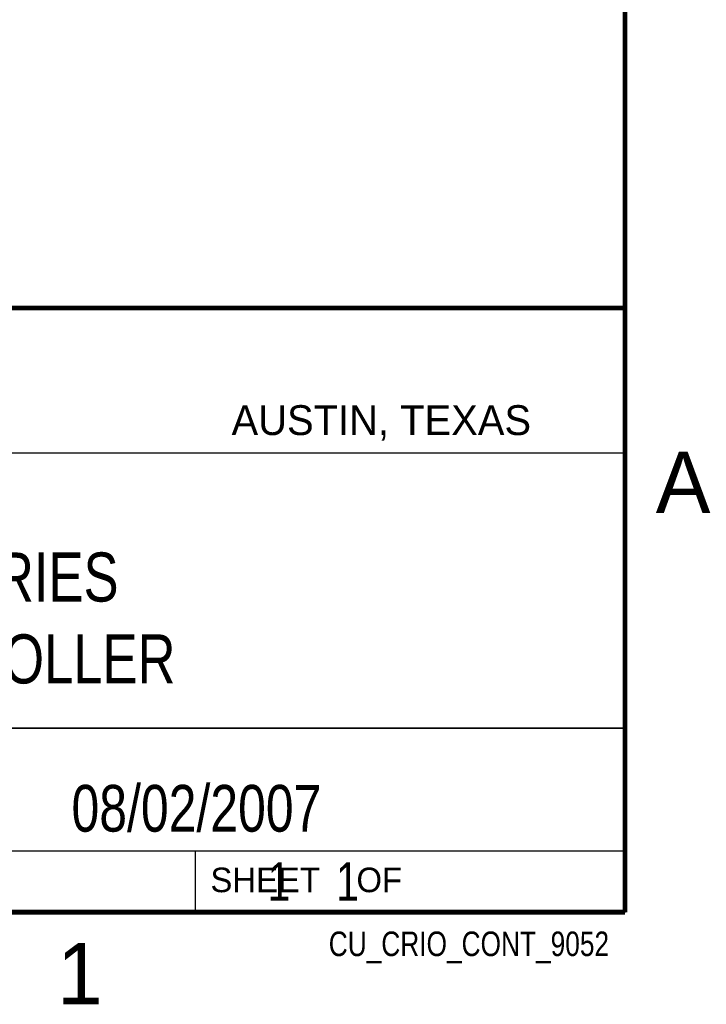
# Model space of a CAD drawing. Header units: inches. Extents: x 0 to 22, y 0 to 17.
# Tile 37 of 38: x 19 to 21.8, y 0.1 to 4.1. Entities that reach past the tile are written whole.
import ezdxf
from ezdxf.enums import TextEntityAlignment as Align

# ---------------------------------------------------------------- set-up
doc = ezdxf.new("R2010")
doc.units = ezdxf.units.IN
doc.header["$LTSCALE"] = 1.21
doc.header["$MEASUREMENT"] = 0
doc.layers.get('0').update_dxf_attribs({"linetype": 'CONTINUOUS'})
doc.styles.get("Standard").update_dxf_attribs({"font": 'txt', "width": 0.8})

msp = doc.modelspace()

# ---------------------------------------------------------------- linework, layer by layer
at = {"color": 2, "linetype": 'CONTINUOUS'}
for p, q in [((16.3737, 2.9596), (21.5037, 2.9596)), ((16.375, 2.96), (21.5, 2.96)), ((21.5037, 2.9596), (21.5037, 1.2496)), ((16.7288, 2.37), (21.5, 2.37)), ((16.3737, 1.2496), (21.5037, 1.2496)), ((18.01, 1.25), (21.5, 1.25)), ((21.5, 1.25), (21.5, 0.75)), ((16.375, 0.75), (21.5, 0.75)), ((18.01, 0.75), (21.5, 0.75)), ((19.75, 0.75), (21.5, 0.75)), ((19.75, 0.75), (19.75, 0.5)), ((21.5, 0.75), (21.5, 0.5)), ((19.75, 0.5), (21.5, 0.5)), ((20.4977, 0.4994), (21.4977, 0.4994)), ((20.4977, 0.4994), (20.4977, 0.4989)), ((20.4977, 0.4989), (21.4977, 0.4989)), ((21.4977, 0.4994), (21.4977, 0.4989))]:
    msp.add_line(p, q, dxfattribs=at)
at = {"color": 7, "linetype": 'CONTINUOUS', "const_width": 0.02}
for points in [[(21.5, 0.5), (21.5, 16.5)], [(13.6, 2.9595), (21.5, 2.96)], [(0.5, 0.5), (21.5, 0.5)]]:
    msp.add_lwpolyline(points, dxfattribs=at)

# ---------------------------------------------------------------- texts
at = {"color": 2, "linetype": 'CONTINUOUS'}
for s, height, p in [('AUSTIN, TEXAS', 0.121576, (19.898, 2.4426)), ('A', 0.25, (21.625, 2.125)), ('SHEET    OF', 0.1, (19.8121, 0.5815)), ('1', 0.25, (19.1875, 0.125))]:
    msp.add_text(s, height=height, dxfattribs=at).set_placement(p)
at = {"color": 2, "linetype": 'CONTINUOUS', "width": 0.8}
msp.add_text('CU_CRIO_CONT_9052', height=0.1, dxfattribs=at).set_placement((21.4352, 0.3213), align=Align.RIGHT)
at = {"color": 7, "linetype": 'CONTINUOUS'}
for s, insert, char_height, width, attachment_point in [('C SERIES\\PCONTROLLER', (18.9387, 1.9646), 0.2, 1.6, 2), ('08/02/2007 ', (19.755, 1.0181), 0.19, 1.672, 2), ('     1    1', (19.8125, 0.7031), 0.15625, 1.375, 1)]:
    msp.add_mtext(s, dxfattribs=dict(at, insert=insert, char_height=char_height, width=width, attachment_point=attachment_point))

doc.saveas('drawing.dxf')
